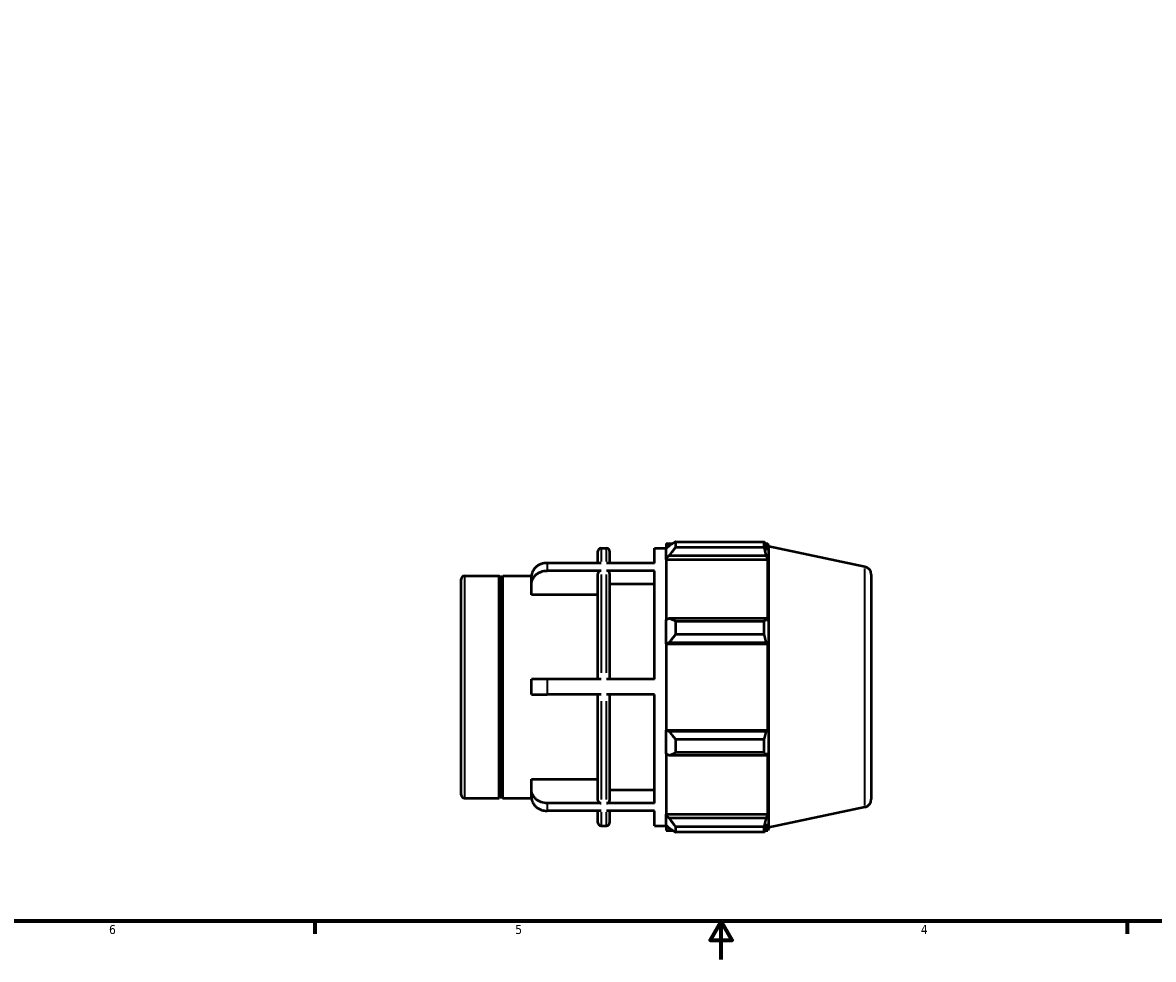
# Model space of a CAD drawing. Header units: inches. Extents: x -2.1 to 37.1, y -1.5 to 26.
# Tile 2 of 6: x 9.7 to 21.5, y 0.6 to 10.4. Entities that reach past the tile are written whole.
import ezdxf

# ---------------------------------------------------------------- set-up
doc = ezdxf.new("R2010")
doc.units = ezdxf.units.IN
doc.header["$MEASUREMENT"] = 0
for name, color, linetype, lineweight in [('Border (ANSI)', 7, 'Continuous', 70), ('Visible (ANSI)', 7, 'Continuous', 50), ('Visible Narrow (ANSI)', 7, 'Continuous', 35)]:
    doc.layers.add(name, color=color, linetype=linetype, lineweight=lineweight)
doc.styles.add('Note Text (ANSI)', font='tahoma.ttf')

# ---------------------------------------------------------------- blocks, each defined once
blk = doc.blocks.new('Borders Default Border')
at = {"layer": 'Border (ANSI)'}
for p, q in [((12.75, 1), (12.75, 0.866)), ((21.25, 1), (21.25, 0.866))]:
    blk.add_line(p, q, dxfattribs=at)
at = {"layer": 'Border (ANSI)', "flags": 128}
for points in [[(0.5, 1), (0.5, 21), (33.5, 21), (33.5, 1), (0.5, 1)], [(17, 0.6), (17, 1), (16.885, 0.8), (17.115, 0.8), (17, 1)]]:
    blk.add_lwpolyline(points, dxfattribs=at)
at = {"layer": 'Border (ANSI)', "color": 5, "true_color": 0x0000ff, "char_height": 0.0945, "attachment_point": 7, "style": 'Note Text (ANSI)'}
for s, insert in [('6', (10.595, 0.864)), ('5', (14.847, 0.864)), ('4', (19.092, 0.866))]:
    blk.add_mtext(s, dxfattribs=dict(at, insert=insert))

msp = doc.modelspace()

# ---------------------------------------------------------------- linework, layer by layer
at = {"layer": 'Visible (ANSI)'}
for p, q in [((16.524, 4.971), (16.524, 4.913)), ((16.524, 4.971), (17.453, 4.971)), ((17.453, 4.913), (17.453, 4.971)), ((15.712, 4.749), (15.712, 4.872)), ((15.745, 4.905), (15.801, 4.905)), ((15.834, 4.872), (15.834, 4.749)), ((16.304, 4.749), (16.304, 4.905)), ((16.304, 4.905), (16.427, 4.905)), ((16.427, 4.954), (16.427, 4.9)), ((16.427, 4.954), (16.496, 4.954)), ((16.459, 4.93), (16.427, 4.9)), ((16.427, 4.798), (16.427, 4.9)), ((17.453, 4.913), (16.524, 4.913)), ((17.462, 4.954), (17.489, 4.954)), ((17.489, 4.884), (17.474, 4.93)), ((17.499, 4.923), (17.489, 4.954)), ((17.489, 4.884), (17.489, 4.954)), ((17.499, 1.981), (17.499, 4.923)), ((18.506, 4.709), (17.499, 4.923)), ((15.745, 4.749), (15.179, 4.749)), ((16.304, 4.749), (15.801, 4.749)), ((16.427, 4.798), (16.459, 4.827)), ((16.427, 4.784), (16.427, 4.798)), ((16.427, 4.784), (16.427, 4.153)), ((16.427, 4.784), (17.489, 4.784)), ((16.459, 4.827), (17.474, 4.827)), ((17.474, 4.827), (17.489, 4.784)), ((17.489, 4.145), (17.489, 4.784)), ((15.745, 4.668), (15.179, 4.668)), ((15.712, 3.533), (15.712, 4.639)), ((16.304, 4.668), (15.801, 4.668)), ((15.834, 4.639), (15.834, 3.533)), ((16.304, 3.533), (16.304, 4.668)), ((18.572, 4.628), (18.572, 2.276)), ((14.282, 2.322), (14.282, 4.581)), ((14.315, 4.615), (14.677, 4.615)), ((14.677, 2.289), (14.677, 4.615)), ((14.697, 4.595), (14.677, 4.615)), ((14.697, 4.595), (14.717, 4.615)), ((14.697, 2.309), (14.697, 4.595)), ((14.717, 2.289), (14.717, 4.615)), ((14.717, 4.615), (15.017, 4.615)), ((15.017, 4.528), (15.017, 4.609)), ((15.017, 4.416), (15.017, 4.528)), ((16.304, 4.528), (15.834, 4.528)), ((15.712, 4.416), (15.017, 4.416)), ((16.459, 4.168), (16.427, 4.153)), ((16.427, 3.908), (16.427, 4.153)), ((17.474, 4.168), (16.459, 4.168)), ((17.489, 4.145), (17.474, 4.168)), ((16.524, 4.14), (16.524, 3.999)), ((16.524, 4.14), (17.453, 4.14)), ((17.453, 3.999), (17.453, 4.14)), ((16.427, 3.908), (16.459, 3.918)), ((16.427, 3.903), (16.427, 3.908)), ((16.459, 3.918), (17.474, 3.918)), ((17.453, 3.999), (16.524, 3.999)), ((17.474, 3.918), (17.489, 3.903)), ((16.427, 3.903), (16.427, 3)), ((16.427, 3.903), (17.489, 3.903)), ((17.489, 3), (17.489, 3.903)), ((15.179, 3.533), (15.017, 3.533)), ((15.017, 3.371), (15.017, 3.533)), ((15.745, 3.533), (15.179, 3.533)), ((16.304, 3.533), (15.801, 3.533)), ((15.017, 3.371), (15.179, 3.371)), ((15.745, 3.371), (15.179, 3.371)), ((15.712, 2.264), (15.712, 3.371)), ((16.304, 3.371), (15.801, 3.371)), ((15.834, 3.371), (15.834, 2.264)), ((16.304, 2.235), (16.304, 3.371)), ((16.427, 2.995), (16.427, 3)), ((16.427, 3), (17.489, 3)), ((16.427, 2.751), (16.427, 2.995)), ((16.459, 2.986), (16.427, 2.995)), ((17.474, 2.986), (16.459, 2.986)), ((17.489, 3), (17.474, 2.986)), ((16.524, 2.905), (16.524, 2.764)), ((16.524, 2.905), (17.453, 2.905)), ((17.453, 2.764), (17.453, 2.905)), ((16.427, 2.751), (16.459, 2.736)), ((16.427, 2.751), (16.427, 2.12)), ((16.459, 2.736), (17.474, 2.736)), ((17.453, 2.764), (16.524, 2.764)), ((17.474, 2.736), (17.489, 2.758)), ((17.489, 2.12), (17.489, 2.758)), ((15.017, 2.375), (15.017, 2.488)), ((15.017, 2.488), (15.712, 2.488)), ((15.017, 2.295), (15.017, 2.375)), ((15.834, 2.375), (16.304, 2.375)), ((14.315, 2.289), (14.677, 2.289)), ((14.697, 2.309), (14.677, 2.289)), ((14.697, 2.309), (14.717, 2.289)), ((14.717, 2.289), (15.017, 2.289)), ((15.745, 2.235), (15.179, 2.235)), ((15.745, 2.155), (15.179, 2.155)), ((15.712, 2.031), (15.712, 2.155)), ((16.304, 2.235), (15.801, 2.235)), ((16.304, 2.155), (15.801, 2.155)), ((15.834, 2.155), (15.834, 2.031)), ((16.304, 1.998), (16.304, 2.155)), ((18.506, 2.195), (17.499, 1.981)), ((16.427, 2.105), (16.427, 2.12)), ((16.427, 2.12), (17.489, 2.12)), ((16.427, 2.004), (16.427, 2.105)), ((16.459, 2.077), (16.427, 2.105)), ((17.474, 2.077), (16.459, 2.077)), ((17.489, 2.12), (17.474, 2.077)), ((17.474, 1.973), (17.489, 2.019)), ((17.489, 1.95), (17.489, 2.019)), ((15.745, 1.998), (15.801, 1.998)), ((16.304, 1.998), (16.427, 1.998)), ((16.427, 2.004), (16.459, 1.973)), ((16.427, 2.004), (16.427, 1.95)), ((16.427, 1.95), (16.496, 1.95)), ((16.524, 1.991), (16.524, 1.932)), ((16.524, 1.991), (17.453, 1.991)), ((17.453, 1.932), (16.524, 1.932)), ((17.453, 1.932), (17.453, 1.991)), ((17.462, 1.95), (17.489, 1.95)), ((17.499, 1.981), (17.489, 1.95))]:
    msp.add_line(p, q, dxfattribs=at)
for centre, radius, start, end in [((15.745, 4.872), 0.0331, 90, 180), ((15.801, 4.872), 0.0331, 0, 90), ((18.489, 4.628), 0.0829, 0, 78), ((14.315, 4.581), 0.0331, 90, 180), ((14.315, 2.322), 0.0331, 180, 270), ((18.489, 2.276), 0.0829, 282, 0), ((15.745, 2.031), 0.0331, 180, 270), ((15.801, 2.031), 0.0331, 270, 0)]:
    msp.add_arc(centre, radius, start, end, dxfattribs=at)
for points, weights in [([(16.524, 4.971), (16.49, 4.95), (16.459, 4.93)], [1.01222140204, 1.00884344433, 1.0046559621]), ([(17.453, 4.971), (17.464, 4.95), (17.474, 4.93)], [1, 1.00096084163, 1.00110471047]), ([(16.459, 4.827), (16.49, 4.869), (16.524, 4.913)], [1.0046559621, 1.00884344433, 1.01222140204]), ([(17.474, 4.827), (17.464, 4.869), (17.453, 4.913)], [1.00110471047, 1.00096084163, 1]), ([(16.524, 4.14), (16.49, 4.154), (16.459, 4.168)], [1.01222140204, 1.00884344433, 1.0046559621]), ([(17.453, 4.14), (17.464, 4.154), (17.474, 4.168)], [1, 1.00096084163, 1.00110471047]), ([(16.459, 3.918), (16.49, 3.957), (16.524, 3.999)], [1.0046559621, 1.00884344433, 1.01222140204]), ([(17.474, 3.918), (17.464, 3.957), (17.453, 3.999)], [1.00110471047, 1.00096084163, 1]), ([(16.524, 2.905), (16.49, 2.946), (16.459, 2.986)], [1.01222140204, 1.00884344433, 1.0046559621]), ([(17.453, 2.905), (17.464, 2.946), (17.474, 2.986)], [1, 1.00096084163, 1.00110471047]), ([(16.459, 2.736), (16.49, 2.75), (16.524, 2.764)], [1.0046559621, 1.00884344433, 1.01222140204]), ([(17.474, 2.736), (17.464, 2.75), (17.453, 2.764)], [1.00110471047, 1.00096084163, 1]), ([(16.524, 1.991), (16.49, 2.034), (16.459, 2.077)], [1.01222140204, 1.00884344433, 1.0046559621]), ([(17.453, 1.991), (17.464, 2.034), (17.474, 2.077)], [1, 1.00096084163, 1.00110471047]), ([(16.459, 1.973), (16.49, 1.953), (16.524, 1.932)], [1.0046559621, 1.00884344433, 1.01222140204]), ([(17.474, 1.973), (17.464, 1.953), (17.453, 1.932)], [1.00110471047, 1.00096084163, 1])]:
    msp.add_rational_spline(points, weights, degree=2, dxfattribs=at)
for points, knots in [([(15.179, 4.749), (15.169, 4.749), (15.158, 4.748), (15.137, 4.744), (15.126, 4.742), (15.108, 4.735), (15.098, 4.731), (15.08, 4.72), (15.072, 4.714), (15.058, 4.702), (15.051, 4.695), (15.038, 4.679), (15.033, 4.67), (15.026, 4.655), (15.023, 4.645), (15.018, 4.627), (15.017, 4.617), (15.017, 4.609)], [0, 0, 0, 0, 0.0758978, 0.0758978, 0.1517957, 0.1517957, 0.2277536, 0.2277536, 0.3037116, 0.3037116, 0.3797517, 0.3797517, 0.4557919, 0.4557919, 0.5319178, 0.5319178, 0.6080437, 0.6080437, 0.6080437, 0.6080437]), ([(15.017, 4.528), (15.017, 4.537), (15.018, 4.546), (15.023, 4.565), (15.026, 4.574), (15.033, 4.59), (15.038, 4.598), (15.051, 4.614), (15.058, 4.621), (15.072, 4.633), (15.08, 4.639), (15.098, 4.65), (15.108, 4.654), (15.126, 4.661), (15.137, 4.664), (15.158, 4.667), (15.169, 4.668), (15.179, 4.668)], [-0.6080437, -0.6080437, -0.6080437, -0.6080437, -0.5319178, -0.5319178, -0.4557919, -0.4557919, -0.3797517, -0.3797517, -0.3037116, -0.3037116, -0.2277536, -0.2277536, -0.1517957, -0.1517957, -0.0758978, -0.0758978, 0, 0, 0, 0]), ([(15.745, 4.668), (15.741, 4.668), (15.736, 4.667), (15.729, 4.665), (15.724, 4.662), (15.719, 4.657), (15.716, 4.654), (15.713, 4.647), (15.712, 4.643), (15.712, 4.639)], [0, 0, 0, 0, 0.0311587, 0.0311587, 0.0623419, 0.0623419, 0.0935558, 0.0935558, 0.1247961, 0.1247961, 0.1247961, 0.1247961]), ([(15.834, 4.639), (15.834, 4.643), (15.833, 4.647), (15.83, 4.654), (15.828, 4.657), (15.822, 4.662), (15.818, 4.665), (15.81, 4.667), (15.805, 4.668), (15.801, 4.668)], [-0.1247961, -0.1247961, -0.1247961, -0.1247961, -0.0935558, -0.0935558, -0.0623419, -0.0623419, -0.0311587, -0.0311587, 0, 0, 0, 0]), ([(15.179, 2.235), (15.169, 2.235), (15.158, 2.236), (15.137, 2.24), (15.126, 2.243), (15.108, 2.249), (15.098, 2.254), (15.08, 2.264), (15.072, 2.27), (15.058, 2.282), (15.051, 2.29), (15.038, 2.305), (15.033, 2.314), (15.026, 2.33), (15.023, 2.339), (15.018, 2.357), (15.017, 2.367), (15.017, 2.375)], [0, 0, 0, 0, 0.0758978, 0.0758978, 0.1517957, 0.1517957, 0.2277536, 0.2277536, 0.3037116, 0.3037116, 0.3797517, 0.3797517, 0.4557919, 0.4557919, 0.5319178, 0.5319178, 0.6080437, 0.6080437, 0.6080437, 0.6080437]), ([(15.017, 2.295), (15.017, 2.286), (15.018, 2.277), (15.023, 2.258), (15.026, 2.249), (15.033, 2.233), (15.038, 2.225), (15.051, 2.209), (15.058, 2.202), (15.072, 2.189), (15.08, 2.183), (15.098, 2.173), (15.108, 2.169), (15.126, 2.162), (15.137, 2.159), (15.158, 2.155), (15.169, 2.155), (15.179, 2.155)], [-0.6080437, -0.6080437, -0.6080437, -0.6080437, -0.5319178, -0.5319178, -0.4557919, -0.4557919, -0.3797517, -0.3797517, -0.3037116, -0.3037116, -0.2277536, -0.2277536, -0.1517957, -0.1517957, -0.0758978, -0.0758978, 0, 0, 0, 0]), ([(15.712, 2.264), (15.712, 2.261), (15.713, 2.256), (15.716, 2.25), (15.719, 2.246), (15.724, 2.241), (15.729, 2.239), (15.736, 2.236), (15.741, 2.235), (15.745, 2.235)], [-0.1247961, -0.1247961, -0.1247961, -0.1247961, -0.0935558, -0.0935558, -0.0623419, -0.0623419, -0.0311587, -0.0311587, 0, 0, 0, 0]), ([(15.801, 2.235), (15.805, 2.235), (15.81, 2.236), (15.818, 2.239), (15.822, 2.241), (15.828, 2.246), (15.83, 2.25), (15.833, 2.256), (15.834, 2.261), (15.834, 2.264)], [0, 0, 0, 0, 0.0311587, 0.0311587, 0.0623419, 0.0623419, 0.0935558, 0.0935558, 0.1247961, 0.1247961, 0.1247961, 0.1247961])]:
    msp.add_open_spline(points, degree=3, knots=knots, dxfattribs=at)
at = {"layer": 'Visible Narrow (ANSI)'}
for p, q in [((15.745, 4.905), (15.745, 4.764)), ((15.801, 4.764), (15.801, 4.905)), ((15.179, 4.745), (15.179, 4.673)), ((15.745, 4.63), (15.745, 3.6)), ((15.801, 3.6), (15.801, 4.63)), ((18.506, 2.21), (18.506, 4.693)), ((14.315, 4.6), (14.315, 2.303)), ((15.179, 3.524), (15.179, 3.379)), ((15.745, 3.303), (15.745, 2.274)), ((15.801, 2.274), (15.801, 3.303)), ((15.179, 2.231), (15.179, 2.158)), ((15.745, 2.14), (15.745, 1.999)), ((15.801, 1.999), (15.801, 2.14))]:
    msp.add_line(p, q, dxfattribs=at)

# ---------------------------------------------------------------- block references
msp.add_blockref('Borders Default Border', (0, 0))

doc.saveas('drawing.dxf')
